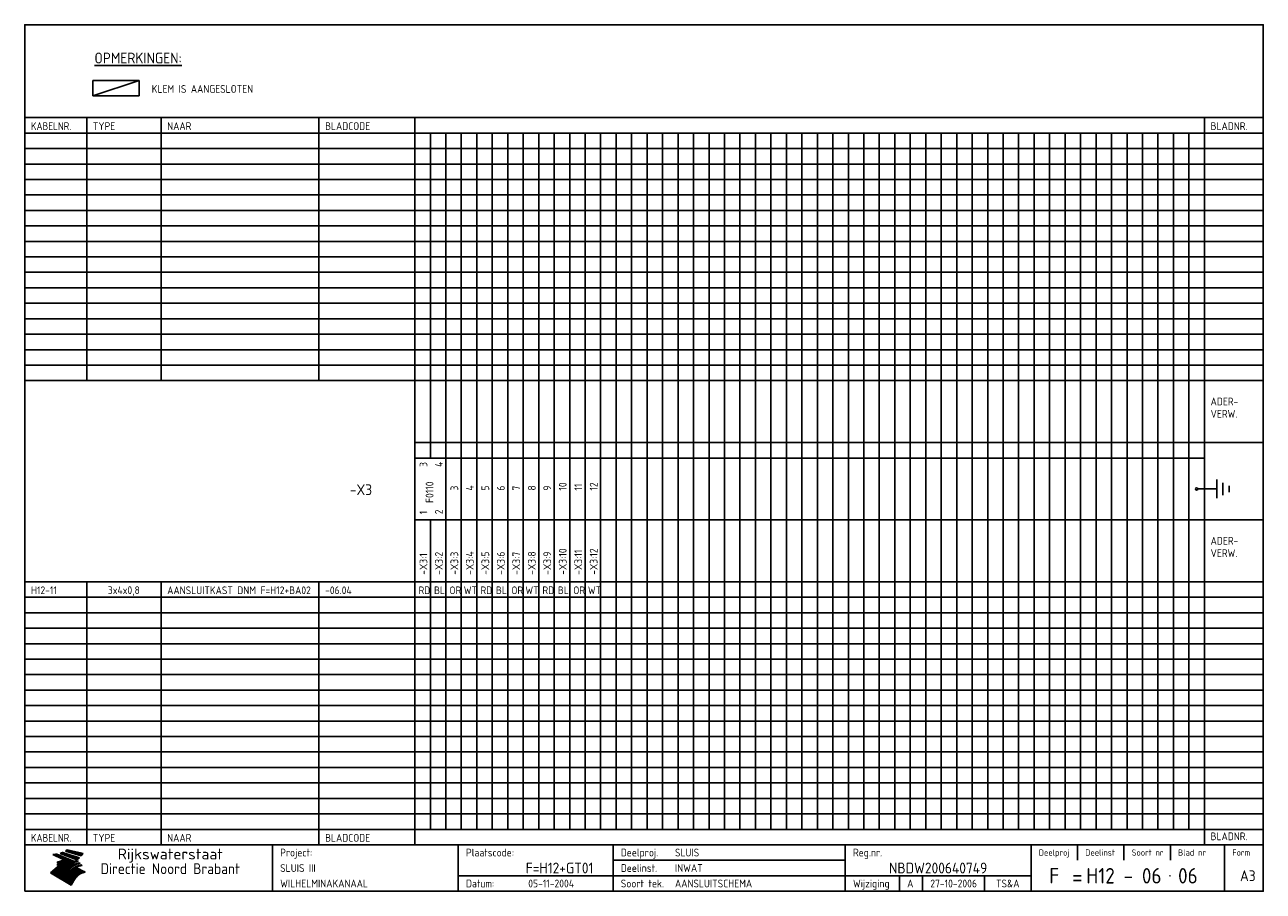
# Model space of a CAD drawing. Extents: x 10 to 410, y 10 to 290.
import ezdxf
from ezdxf.enums import TextEntityAlignment as Align

# ---------------------------------------------------------------- set-up
doc = ezdxf.new("R2010")
doc.units = 0
doc.header["$LTSCALE"] = 10
doc.header["$MEASUREMENT"] = 0
doc.layers.get('0').update_dxf_attribs({"linetype": 'CONTINUOUS'})
for name, color, linetype in [('0-25', 7, 'CONTINUOUS'), ('0-35', 2, 'CONTINUOUS'), ('0-50', 3, 'CONTINUOUS'), ('B-25', 7, 'CONTINUOUS'), ('B-35', 2, 'CONTINUOUS'), ('S-25', 7, 'CONTINUOUS'), ('S-35', 2, 'CONTINUOUS')]:
    doc.layers.add(name, color=color, linetype=linetype)
doc.styles.add('ISO', font='iso.shx')
doc.styles.get("Standard").update_dxf_attribs({"font": 'iso.shx'})

# ---------------------------------------------------------------- blocks, each defined once
blk = doc.blocks.new('KADER-A3')
at = {"layer": '0-25'}
for p, q in [((410, 35), (10, 35)), ((410, 30), (10, 30)), ((350, 25), (350, 20)), ((365, 25), (365, 20)), ((380, 25), (380, 20)), ((200, 20), (275, 20)), ((150, 15), (335, 15)), ((292.5, 15), (292.5, 10)), ((300, 15), (300, 10)), ((320, 15), (320, 10))]:
    blk.add_line(p, q, dxfattribs=at)
at = {"layer": '0-25', "color": 7}
for p, q in [((19.1, 21.89), (25.12, 19)), ((19.1, 21.89), (25.12, 19)), ((19.17, 21.86), (20.7, 21.86)), ((19.29, 21.8), (20.83, 21.8)), ((19.4, 21.75), (20.96, 21.75)), ((19.52, 21.69), (21.09, 21.69)), ((19.64, 21.63), (21.22, 21.63)), ((19.74, 21.92), (20.56, 21.92)), ((19.75, 21.58), (21.36, 21.58)), ((19.87, 21.52), (21.49, 21.52)), ((19.99, 21.47), (21.62, 21.47)), ((20.11, 21.41), (21.75, 21.41)), ((20.22, 21.35), (21.88, 21.35)), ((20.25, 21.97), (20.43, 21.97)), ((20.34, 21.3), (22.02, 21.3)), ((20.38, 21.99), (26.02, 19.59)), ((20.38, 21.99), (26.02, 19.59)), ((20.46, 21.24), (22.15, 21.24)), ((20.57, 21.18), (22.28, 21.18)), ((20.69, 21.13), (22.41, 21.13)), ((20.81, 21.07), (22.55, 21.07)), ((20.92, 21.02), (22.68, 21.02)), ((21.04, 20.96), (22.81, 20.96)), ((21.16, 20.9), (22.94, 20.9)), ((21.27, 20.85), (23.07, 20.85)), ((21.39, 20.79), (23.21, 20.79)), ((21.47, 22.25), (26.83, 20.19)), ((21.47, 22.25), (26.83, 20.19)), ((21.49, 22.25), (23.07, 22.25)), ((21.51, 20.73), (23.34, 20.73)), ((21.6, 22.2), (23.25, 22.2)), ((21.63, 20.68), (23.47, 20.68)), ((21.65, 22.31), (22.89, 22.31)), ((21.74, 20.62), (23.6, 20.62)), ((21.75, 22.14), (23.42, 22.14)), ((21.8, 22.37), (22.71, 22.37)), ((21.86, 20.57), (23.73, 20.57)), ((21.9, 22.08), (23.6, 22.08)), ((21.94, 22.42), (22.53, 22.42)), ((21.98, 20.51), (23.87, 20.51)), ((22.04, 22.03), (23.78, 22.03)), ((22.06, 22.48), (22.36, 22.48)), ((22.09, 20.45), (24, 20.45)), ((22.18, 22.53), (27.65, 20.8)), ((22.18, 22.53), (27.65, 20.8)), ((22.19, 21.97), (23.96, 21.97)), ((22.21, 20.4), (24.13, 20.4)), ((22.33, 20.34), (24.26, 20.34)), ((22.34, 21.92), (24.13, 21.92)), ((22.37, 20), (23.08, 20)), ((22.44, 20.28), (24.4, 20.28)), ((22.48, 21.86), (24.31, 21.86)), ((22.49, 20.06), (23.04, 20.06)), ((22.56, 20.23), (24.53, 20.23)), ((22.61, 20.12), (22.93, 20.12)), ((22.63, 21.8), (24.49, 21.8)), ((22.68, 20.17), (24.66, 20.17)), ((22.71, 20.17), (22.82, 20.17)), ((23.11, 20.02), (22.77, 20.2)), ((23.11, 20.02), (22.77, 20.2)), ((22.78, 21.75), (24.67, 21.75)), ((22.79, 20.12), (24.79, 20.12)), ((22.91, 20.06), (24.92, 20.06)), ((22.92, 21.69), (24.85, 21.69)), ((23.03, 20), (25.06, 20)), ((23.07, 21.63), (25.02, 21.63)), ((23.14, 22.99), (28.22, 21.46)), ((23.14, 22.99), (28.22, 21.46)), ((23.15, 22.98), (25.33, 22.98)), ((23.22, 21.58), (25.2, 21.58)), ((23.23, 23.04), (25.09, 23.04)), ((23.32, 23.1), (24.84, 23.1)), ((23.34, 22.93), (25.57, 22.93)), ((23.36, 21.52), (25.38, 21.52)), ((23.4, 23.15), (24.6, 23.15)), ((23.49, 23.21), (24.36, 23.21)), ((23.51, 21.47), (25.56, 21.47)), ((23.52, 22.87), (25.81, 22.87)), ((23.57, 23.27), (24.12, 23.27)), ((23.64, 23.32), (23.87, 23.32)), ((23.66, 21.41), (25.74, 21.41)), ((23.7, 23.36), (28.82, 22.17)), ((23.7, 23.36), (28.82, 22.17)), ((23.71, 22.82), (26.06, 22.82)), ((23.8, 21.35), (25.91, 21.35)), ((23.9, 22.76), (26.3, 22.76)), ((23.95, 21.3), (26.09, 21.3)), ((24.09, 22.7), (26.54, 22.7)), ((24.09, 21.24), (26.27, 21.24)), ((24.24, 21.18), (26.45, 21.18)), ((24.27, 22.65), (26.78, 22.65)), ((24.39, 21.13), (26.62, 21.13)), ((24.46, 22.59), (27.03, 22.59)), ((24.53, 21.07), (26.8, 21.07)), ((24.65, 22.53), (27.27, 22.53)), ((24.68, 21.02), (26.98, 21.02)), ((24.83, 20.96), (27.16, 20.96)), ((24.84, 22.48), (27.51, 22.48)), ((24.97, 20.9), (27.34, 20.9)), ((25.02, 22.42), (27.75, 22.42)), ((25.12, 20.85), (27.51, 20.85)), ((25.21, 22.37), (28, 22.37)), ((25.27, 20.79), (27.63, 20.79)), ((25.4, 22.31), (28.24, 22.31)), ((25.41, 20.73), (27.57, 20.73)), ((25.56, 20.68), (27.51, 20.68)), ((25.58, 22.25), (28.48, 22.25)), ((25.71, 20.62), (27.44, 20.62)), ((25.77, 22.2), (28.72, 22.2)), ((25.85, 20.57), (27.37, 20.57)), ((25.96, 22.14), (28.79, 22.14)), ((26, 20.51), (27.29, 20.51)), ((26.15, 22.08), (28.75, 22.08)), ((26.15, 20.45), (27.22, 20.45)), ((26.29, 20.4), (27.14, 20.4)), ((26.33, 22.03), (28.71, 22.03)), ((26.44, 20.34), (27.06, 20.34)), ((26.52, 21.97), (28.66, 21.97)), ((26.59, 20.28), (26.97, 20.28)), ((26.71, 21.92), (28.62, 21.92)), ((26.73, 20.23), (26.89, 20.23)), ((26.9, 21.86), (28.57, 21.86)), ((27.08, 21.8), (28.52, 21.8)), ((27.27, 21.75), (28.48, 21.75)), ((27.46, 21.69), (28.43, 21.69)), ((27.65, 21.63), (28.38, 21.63)), ((27.83, 21.58), (28.33, 21.58)), ((28.02, 21.52), (28.28, 21.52)), ((28.21, 21.47), (28.22, 21.47)), ((20.58, 17.88), (18.3, 16)), ((20.58, 17.88), (18.3, 16)), ((24.94, 11.97), (18.3, 16)), ((24.94, 11.97), (18.3, 16)), ((18.31, 16.01), (20.96, 16.01)), ((18.38, 16.07), (21.46, 16.07)), ((18.45, 16.12), (21.88, 16.12)), ((18.52, 16.18), (22.15, 16.18)), ((18.59, 16.23), (22.38, 16.23)), ((18.65, 16.29), (22.58, 16.29)), ((18.72, 16.35), (22.75, 16.35)), ((18.79, 16.4), (22.91, 16.4)), ((18.86, 16.46), (20.6, 16.46)), ((18.93, 16.52), (20.6, 16.52)), ((18.99, 16.57), (20.6, 16.57)), ((19.06, 16.63), (20.6, 16.63)), ((19.13, 16.68), (20.6, 16.68)), ((19.2, 16.74), (20.6, 16.74)), ((19.27, 16.8), (20.6, 16.8)), ((19.33, 16.85), (21.07, 16.85)), ((19.4, 16.91), (21.55, 16.91)), ((19.47, 16.97), (21.88, 16.97)), ((19.54, 17.02), (22.13, 17.02)), ((19.61, 17.08), (22.34, 17.08)), ((19.67, 17.13), (20.6, 17.13)), ((19.74, 17.19), (20.6, 17.19)), ((19.81, 17.25), (20.6, 17.25)), ((19.88, 17.3), (20.6, 17.3)), ((19.95, 17.36), (20.6, 17.36)), ((20.01, 17.42), (20.6, 17.42)), ((20.08, 17.47), (20.93, 17.47)), ((20.15, 17.53), (21.26, 17.53)), ((20.22, 17.58), (21.51, 17.58)), ((20.29, 17.64), (21.72, 17.64)), ((20.35, 17.7), (21.9, 17.7)), ((20.42, 17.75), (22.07, 17.75)), ((20.49, 17.81), (22.22, 17.81)), ((20.56, 17.87), (22.36, 17.87)), ((20.6, 19.11), (20.58, 19.51)), ((20.6, 19.11), (20.58, 19.51)), ((20.58, 19.5), (22.09, 19.5)), ((20.58, 19.44), (21.95, 19.44)), ((20.59, 19.38), (21.79, 19.38)), ((20.59, 19.33), (21.62, 19.33)), ((20.59, 19.27), (21.42, 19.27)), ((20.6, 19.22), (21.2, 19.22)), ((20.6, 19.16), (20.93, 19.16)), ((20.6, 19.11), (20.69, 19.12)), ((20.6, 19.11), (20.69, 19.12)), ((20.6, 18.79), (20.77, 18.81)), ((20.6, 18.79), (20.77, 18.81)), ((20.6, 18.29), (20.6, 18.79)), ((20.6, 18.29), (20.6, 18.79)), ((20.6, 18.77), (22.46, 18.77)), ((20.6, 18.71), (22.33, 18.71)), ((20.6, 18.65), (22.19, 18.65)), ((20.6, 18.6), (22.04, 18.6)), ((20.6, 18.54), (21.87, 18.54)), ((20.6, 18.48), (21.68, 18.48)), ((20.6, 18.43), (21.46, 18.43)), ((20.6, 18.37), (21.21, 18.37)), ((20.6, 18.29), (20.88, 18.32)), ((20.6, 18.29), (20.88, 18.32)), ((20.6, 18.32), (20.87, 18.32)), ((20.6, 17.88), (20.86, 17.91)), ((20.6, 17.88), (20.86, 17.91)), ((20.6, 17.43), (20.97, 17.48)), ((20.6, 17.43), (20.97, 17.48)), ((20.6, 17.43), (20.6, 17.09)), ((20.6, 17.43), (20.6, 17.09)), ((20.6, 17.09), (21.26, 17.16)), ((20.6, 17.09), (21.26, 17.16)), ((20.6, 16.8), (21.37, 16.89)), ((20.6, 16.8), (21.37, 16.89)), ((20.6, 16.8), (20.6, 16.45)), ((20.6, 16.8), (20.6, 16.45)), ((20.6, 16.45), (21.56, 16.56)), ((20.6, 16.45), (21.56, 16.56)), ((20.6, 15.97), (21.67, 16.09)), ((20.6, 15.97), (21.67, 16.09)), ((20.7, 16.46), (23.06, 16.46)), ((20.9, 19.55), (22.23, 19.55)), ((20.9, 18.82), (22.59, 18.82)), ((20.98, 17.92), (22.5, 17.92)), ((21.02, 17.13), (22.53, 17.13)), ((21.19, 19.61), (22.35, 19.61)), ((21.2, 16.52), (23.2, 16.52)), ((21.32, 18.88), (22.71, 18.88)), ((21.32, 17.98), (22.62, 17.98)), ((21.42, 19.67), (22.47, 19.67)), ((21.47, 17.19), (22.7, 17.19)), ((21.59, 18.03), (22.74, 18.03)), ((21.61, 18.93), (22.82, 18.93)), ((21.62, 19.72), (22.59, 19.72)), ((21.72, 16.57), (23.32, 16.57)), ((21.77, 17.25), (22.85, 17.25)), ((21.8, 19.78), (22.69, 19.78)), ((21.8, 18.09), (22.85, 18.09)), ((21.84, 18.99), (22.92, 18.99)), ((21.96, 19.83), (22.79, 19.83)), ((21.99, 18.15), (22.95, 18.15)), ((22.01, 17.3), (22.99, 17.3)), ((22.03, 19.05), (23.03, 19.05)), ((22.1, 16.63), (23.44, 16.63)), ((22.11, 19.89), (22.89, 19.89)), ((22.16, 18.2), (23.05, 18.2)), ((22.21, 19.1), (23.12, 19.1)), ((22.21, 17.36), (23.12, 17.36)), ((22.24, 19.95), (22.99, 19.95)), ((22.31, 18.26), (23.15, 18.26)), ((22.36, 19.16), (23.22, 19.16)), ((22.38, 16.68), (23.56, 16.68)), ((22.39, 17.42), (23.24, 17.42)), ((22.45, 18.32), (23.24, 18.32)), ((22.51, 19.22), (23.3, 19.22)), ((22.56, 17.47), (23.36, 17.47)), ((22.59, 18.37), (23.33, 18.37)), ((22.6, 16.74), (23.66, 16.74)), ((22.64, 19.27), (23.39, 19.27)), ((22.71, 18.43), (23.42, 18.43)), ((22.71, 17.53), (23.47, 17.53)), ((22.77, 19.33), (23.47, 19.33)), ((22.79, 16.8), (23.77, 16.8)), ((22.83, 18.48), (23.5, 18.48)), ((22.84, 17.58), (23.57, 17.58)), ((22.89, 19.38), (23.55, 19.38)), ((22.94, 18.54), (23.58, 18.54)), ((22.96, 16.85), (23.86, 16.85)), ((22.97, 17.64), (23.67, 17.64)), ((23, 19.44), (23.63, 19.44)), ((23.04, 18.6), (23.66, 18.6)), ((23.1, 19.5), (23.72, 19.5)), ((23.1, 17.7), (23.77, 17.7)), ((23.12, 16.91), (23.96, 16.91)), ((23.14, 18.65), (23.74, 18.65)), ((23.15, 19.95), (25.19, 19.95)), ((23.21, 19.55), (23.8, 19.55)), ((23.21, 17.75), (23.86, 17.75)), ((23.21, 16.01), (28.9, 16.01)), ((23.24, 18.71), (23.82, 18.71)), ((23.26, 19.89), (25.32, 19.89)), ((23.26, 16.97), (24.05, 16.97)), ((23.3, 19.61), (23.88, 19.61)), ((23.32, 17.81), (23.95, 17.81)), ((23.33, 18.77), (23.91, 18.77)), ((23.37, 16.07), (29.08, 16.07)), ((23.38, 19.83), (25.45, 19.83)), ((23.39, 19.67), (23.81, 19.67)), ((23.39, 17.02), (24.14, 17.02)), ((23.42, 18.82), (23.99, 18.82)), ((23.42, 17.87), (24.03, 17.87)), ((23.45, 19.7), (23.58, 19.79)), ((23.45, 19.7), (23.58, 19.79)), ((23.48, 19.72), (23.7, 19.72)), ((23.5, 19.78), (25.58, 19.78)), ((23.51, 18.88), (24.07, 18.88)), ((23.51, 16.12), (29.27, 16.12)), ((23.52, 17.92), (24.11, 17.92)), ((23.52, 17.08), (24.22, 17.08)), ((23.54, 18.9), (24.3, 19.42)), ((23.54, 18.9), (24.3, 19.42)), ((23.56, 19.78), (23.59, 19.78)), ((23.56, 19.39), (23.9, 19.62)), ((23.56, 19.39), (23.9, 19.62)), ((23.58, 19.79), (23.9, 19.62)), ((23.58, 19.79), (23.9, 19.62)), ((23.59, 18.93), (24.15, 18.93)), ((23.61, 19.72), (25.72, 19.72)), ((23.62, 17.98), (24.2, 17.98)), ((23.63, 17.13), (24.3, 17.13)), ((23.65, 18.59), (24.62, 19.25)), ((23.65, 18.59), (24.62, 19.25)), ((29.41, 16.17), (23.65, 16.17)), ((23.67, 18.99), (24.23, 18.99)), ((23.71, 18.03), (24.28, 18.03)), ((23.73, 19.67), (25.85, 19.67)), ((23.75, 19.05), (24.32, 19.05)), ((23.75, 17.19), (24.38, 17.19)), ((23.77, 16.23), (29.47, 16.23)), ((23.79, 18.09), (24.36, 18.09)), ((23.83, 19.1), (24.4, 19.1)), ((23.85, 19.61), (25.98, 19.61)), ((23.85, 17.25), (24.46, 17.25)), ((23.88, 18.15), (24.44, 18.15)), ((23.89, 16.29), (29.36, 16.29)), ((23.92, 19.16), (24.48, 19.16)), ((23.94, 18.19), (25.23, 19.07)), ((23.94, 18.19), (25.23, 19.07)), ((23.95, 17.3), (24.55, 17.3)), ((23.96, 19.55), (25.96, 19.55)), ((23.96, 18.2), (24.53, 18.2)), ((24, 19.22), (24.56, 19.22)), ((24, 16.35), (29.24, 16.35)), ((24.04, 18.26), (24.61, 18.26)), ((24.05, 17.36), (24.63, 17.36)), ((24.06, 17.88), (25.34, 18.76)), ((24.06, 17.88), (25.34, 18.76)), ((24.08, 19.5), (25.88, 19.5)), ((24.08, 19.27), (24.58, 19.27)), ((24.11, 16.4), (29.13, 16.4)), ((24.13, 18.32), (24.69, 18.32)), ((24.14, 17.42), (24.71, 17.42)), ((24.16, 19.33), (24.47, 19.33)), ((24.2, 19.44), (25.79, 19.44)), ((24.21, 18.37), (24.77, 18.37)), ((24.21, 16.46), (29.02, 16.46)), ((24.23, 17.47), (24.79, 17.47)), ((24.24, 17.48), (25.52, 18.36)), ((24.24, 17.48), (25.52, 18.36)), ((24.25, 19.38), (24.36, 19.38)), ((24.29, 18.43), (24.85, 18.43)), ((24.3, 19.42), (24.62, 19.25)), ((24.3, 19.42), (24.62, 19.25)), ((24.31, 19.38), (25.71, 19.38)), ((24.31, 17.53), (24.87, 17.53)), ((24.31, 16.52), (28.91, 16.52)), ((24.35, 17.17), (25.64, 18.05)), ((24.35, 17.17), (25.64, 18.05)), ((24.37, 18.48), (24.94, 18.48)), ((24.39, 17.58), (24.96, 17.58)), ((24.4, 16.57), (28.79, 16.57)), ((24.43, 19.33), (25.62, 19.33)), ((24.45, 18.54), (25.02, 18.54)), ((24.47, 17.64), (25.04, 17.64)), ((24.49, 16.63), (28.68, 16.63)), ((24.54, 18.6), (25.1, 18.6)), ((24.55, 19.27), (25.54, 19.27)), ((24.56, 17.7), (25.12, 17.7)), ((24.57, 16.68), (28.57, 16.68)), ((24.62, 18.65), (25.18, 18.65)), ((24.63, 16.72), (25.91, 17.6)), ((24.63, 16.72), (25.91, 17.6)), ((24.64, 17.75), (25.2, 17.75)), ((24.66, 16.74), (28.45, 16.74)), ((24.67, 19.22), (25.45, 19.22)), ((24.7, 18.71), (25.27, 18.71)), ((24.72, 17.81), (25.29, 17.81)), ((24.74, 16.8), (28.34, 16.8)), ((24.78, 19.16), (25.37, 19.16)), ((24.78, 18.77), (25.34, 18.77)), ((24.8, 17.87), (25.37, 17.87)), ((24.82, 16.85), (28.23, 16.85)), ((24.87, 18.82), (25.4, 18.82)), ((24.89, 17.92), (25.45, 17.92)), ((24.9, 19.1), (25.28, 19.1)), ((24.9, 16.91), (28.11, 16.91)), ((24.95, 18.88), (25.45, 18.88)), ((24.97, 17.98), (25.53, 17.98)), ((24.99, 16.97), (28, 16.97)), ((25.02, 19.05), (25.2, 19.05)), ((25.03, 18.93), (25.51, 18.93)), ((25.05, 18.03), (25.61, 18.03)), ((25.07, 17.02), (27.89, 17.02)), ((25.11, 18.99), (25.57, 18.99)), ((26.02, 19.59), (25.12, 19)), ((26.02, 19.59), (25.12, 19)), ((25.13, 18.09), (25.68, 18.09)), ((25.15, 17.08), (27.77, 17.08)), ((25.19, 19.05), (25.63, 19.05)), ((25.21, 18.15), (25.75, 18.15)), ((25.23, 17.13), (27.66, 17.13)), ((25.26, 19.1), (25.7, 19.1)), ((25.3, 18.2), (25.82, 18.2)), ((25.31, 17.19), (27.55, 17.19)), ((25.33, 19.16), (25.77, 19.16)), ((25.38, 18.26), (25.89, 18.26)), ((25.39, 19.22), (25.85, 19.22)), ((25.4, 17.25), (27.43, 17.25)), ((25.46, 18.32), (25.97, 18.32)), ((25.47, 19.27), (25.93, 19.27)), ((25.48, 17.3), (27.32, 17.3)), ((25.54, 19.33), (26.03, 19.33)), ((25.54, 18.37), (26.06, 18.37)), ((25.56, 17.36), (27.21, 17.36)), ((25.62, 18.43), (26.14, 18.43)), ((25.63, 19.38), (26.13, 19.38)), ((25.64, 17.42), (27.1, 17.42)), ((25.7, 18.48), (26.24, 18.48)), ((25.72, 19.44), (26.24, 19.44)), ((25.73, 17.47), (26.98, 17.47)), ((25.79, 18.54), (26.34, 18.54)), ((25.81, 17.53), (26.87, 17.53)), ((25.82, 19.5), (26.36, 19.5)), ((25.89, 18.6), (26.46, 18.6)), ((25.89, 17.58), (26.76, 17.58)), ((25.93, 19.55), (26.53, 19.55)), ((25.96, 17.64), (26.64, 17.64)), ((25.99, 18.65), (26.58, 18.65)), ((26.04, 17.7), (26.59, 17.7)), ((26.06, 19.61), (26.85, 19.61)), ((26.1, 18.71), (26.72, 18.71)), ((26.12, 17.75), (26.67, 17.75)), ((26.2, 17.81), (26.76, 17.81)), ((26.21, 19.67), (27.23, 19.67)), ((26.23, 18.77), (26.89, 18.77)), ((26.29, 17.87), (26.86, 17.87)), ((26.37, 18.82), (27.09, 18.82)), ((26.39, 17.92), (26.97, 17.92)), ((26.44, 19.72), (27.18, 19.72)), ((26.49, 17.98), (27.09, 17.98)), ((26.53, 18.88), (27.34, 18.88)), ((26.56, 17.68), (29.54, 16.2)), ((26.56, 17.68), (29.54, 16.2)), ((26.6, 18.03), (27.22, 18.03)), ((26.72, 18.09), (27.38, 18.09)), ((26.73, 18.93), (27.66, 18.93)), ((26.85, 18.15), (27.56, 18.15)), ((26.99, 18.99), (27.9, 18.99)), ((27, 18.2), (27.8, 18.2)), ((27.13, 19.78), (27.25, 19.64)), ((27.13, 19.78), (27.25, 19.64)), ((27.18, 18.26), (28.13, 18.26)), ((27.26, 19.05), (27.84, 19.05)), ((27.39, 18.32), (28.47, 18.32)), ((27.7, 18.37), (28.49, 18.37)), ((27.78, 19.1), (27.93, 18.96)), ((27.78, 19.1), (27.93, 18.96)), ((28, 18.43), (28.44, 18.43)), ((28.29, 15.83), (29.54, 16.2)), ((28.29, 15.83), (29.54, 16.2)), ((28.39, 18.48), (28.54, 18.32)), ((28.39, 18.48), (28.54, 18.32)), ((29.54, 16.2), (29.45, 16.17)), ((29.54, 16.2), (29.45, 16.17)), ((29.46, 16.18), (29.47, 16.18)), ((18.38, 15.95), (20.6, 15.95)), ((18.47, 15.9), (20.6, 15.9)), ((18.57, 15.84), (20.6, 15.84)), ((18.66, 15.78), (20.6, 15.78)), ((18.75, 15.73), (20.6, 15.73)), ((18.85, 15.67), (20.6, 15.67)), ((18.94, 15.62), (20.6, 15.62)), ((19.03, 15.56), (27.83, 15.56)), ((19.12, 15.5), (27.75, 15.5)), ((19.22, 15.45), (27.66, 15.45)), ((19.31, 15.39), (27.58, 15.39)), ((19.4, 15.33), (27.5, 15.33)), ((19.49, 15.28), (27.43, 15.28)), ((19.59, 15.22), (27.36, 15.22)), ((19.68, 15.17), (27.29, 15.17)), ((19.77, 15.11), (27.22, 15.11)), ((19.86, 15.05), (27.15, 15.05)), ((19.96, 15), (27.09, 15)), ((20.05, 14.94), (27.02, 14.94)), ((20.14, 14.88), (26.96, 14.88)), ((20.24, 14.83), (26.9, 14.83)), ((20.33, 14.77), (26.84, 14.77)), ((20.42, 14.72), (26.79, 14.72)), ((20.51, 14.66), (26.73, 14.66)), ((20.6, 15.97), (20.6, 15.58)), ((20.6, 15.97), (20.6, 15.58)), ((20.6, 15.58), (21.95, 15.73)), ((20.6, 15.58), (21.95, 15.73)), ((20.61, 14.6), (26.68, 14.6)), ((20.7, 14.55), (26.62, 14.55)), ((20.79, 14.49), (26.57, 14.49)), ((20.88, 14.43), (26.52, 14.43)), ((20.94, 15.62), (27.92, 15.62)), ((20.98, 14.38), (26.47, 14.38)), ((21.07, 14.32), (26.42, 14.32)), ((21.16, 14.27), (26.38, 14.27)), ((21.25, 14.21), (26.33, 14.21)), ((21.35, 14.15), (26.29, 14.15)), ((21.44, 14.1), (26.24, 14.1)), ((21.45, 15.67), (28.01, 15.67)), ((21.53, 14.04), (26.2, 14.04)), ((21.63, 13.98), (26.16, 13.98)), ((21.72, 13.93), (26.12, 13.93)), ((21.81, 13.87), (26.08, 13.87)), ((21.9, 13.82), (26.04, 13.82)), ((21.96, 15.73), (28.11, 15.73)), ((22, 13.76), (26, 13.76)), ((22.09, 13.7), (25.96, 13.7)), ((22.18, 13.65), (25.93, 13.65)), ((22.27, 13.59), (25.89, 13.59)), ((22.34, 15.78), (28.21, 15.78)), ((22.37, 13.53), (25.86, 13.53)), ((22.46, 13.48), (25.82, 13.48)), ((22.55, 13.42), (25.79, 13.42)), ((22.62, 15.84), (28.33, 15.84)), ((22.65, 13.37), (25.76, 13.37)), ((22.74, 13.31), (25.73, 13.31)), ((22.83, 13.25), (25.69, 13.25)), ((22.84, 15.9), (28.52, 15.9)), ((22.92, 13.2), (25.66, 13.2)), ((23.02, 13.14), (25.63, 13.14)), ((23.04, 15.95), (28.71, 15.95)), ((23.11, 13.08), (25.59, 13.08)), ((23.2, 13.03), (25.56, 13.03)), ((23.29, 12.97), (25.53, 12.97)), ((23.39, 12.92), (25.5, 12.92)), ((23.48, 12.86), (25.46, 12.86)), ((23.57, 12.8), (25.43, 12.8)), ((23.66, 12.75), (25.4, 12.75)), ((23.76, 12.69), (25.36, 12.69)), ((23.85, 12.63), (25.33, 12.63)), ((23.94, 12.58), (25.3, 12.58)), ((24.04, 12.52), (25.26, 12.52)), ((24.13, 12.47), (25.23, 12.47)), ((24.22, 12.41), (25.2, 12.41)), ((24.31, 12.35), (25.17, 12.35)), ((24.41, 12.3), (25.13, 12.3)), ((24.5, 12.24), (25.1, 12.24)), ((24.59, 12.18), (25.07, 12.18)), ((24.68, 12.13), (25.03, 12.13)), ((24.78, 12.07), (25, 12.07)), ((24.87, 12.02), (24.97, 12.02)), ((24.94, 11.97), (25.81, 13.45)), ((24.94, 11.97), (25.81, 13.45))]:
    blk.add_line(p, q, dxfattribs=at)
for centre, radius, start, end in [((19.15, 29.7), 7.8, 269.6055, 279.0886), ((19.15, 29.7), 7.8, 269.6055, 279.0886), ((19.93, 25.38), 5.91, 276.3402, 298.7463), ((19.93, 25.38), 5.91, 276.3402, 298.7463), ((19.84, 25.09), 6.03, 278.129, 302.868), ((19.84, 25.09), 6.03, 278.129, 302.868), ((19.84, 27.26), 5.27, 288.0217, 296.3084), ((19.84, 27.26), 5.27, 288.0217, 296.3084), ((20.49, 27.56), 5.28, 300.0654, 307.393), ((20.49, 27.56), 5.28, 300.0654, 307.393), ((24.11, 24.7), 5.26, 301.1147, 312.2814), ((24.11, 24.7), 5.26, 301.1147, 312.2814), ((21.95, 27.32), 8.59, 316.9248, 323.1399), ((21.95, 27.32), 8.59, 316.9248, 323.1399), ((20.21, 23.78), 5.91, 273.6149, 304.3803), ((20.21, 23.78), 5.91, 273.6149, 304.3803), ((20.35, 24.56), 5.76, 274.164, 302.5474), ((20.35, 24.56), 5.76, 274.164, 302.5474), ((20.05, 24.28), 6.02, 277.9472, 305.7139), ((20.05, 24.28), 6.02, 277.9472, 305.7139), ((20.04, 23.49), 6.09, 278.8115, 306.4242), ((20.04, 23.49), 6.09, 278.8115, 306.4242), ((20.53, 23.07), 5.96, 277.0519, 304.973), ((20.53, 23.07), 5.96, 277.0519, 304.973), ((20.72, 22.76), 5.91, 276.3402, 304.3803), ((20.72, 22.76), 5.91, 276.3402, 304.3803), ((21.06, 22.34), 5.81, 274.9043, 303.1745), ((21.06, 22.34), 5.81, 274.9043, 303.1745), ((20.82, 22.06), 6.04, 278.1111, 305.8489), ((20.82, 22.06), 6.04, 278.1111, 305.8489), ((21.3, 21.6), 5.91, 276.3402, 304.3803), ((21.3, 21.6), 5.91, 276.3402, 304.3803), ((27.05, 17.17), 2.63, 107.4286, 133.7799), ((27.05, 17.17), 2.63, 107.4286, 133.7799), ((27.45, 16.91), 2.81, 110.4143, 138.7411), ((27.45, 16.91), 2.81, 110.4143, 138.7411), ((27.57, 15.64), 3.4, 98.1566, 126.9045), ((27.57, 15.64), 3.4, 98.1566, 126.9045), ((27.91, 15.54), 3.39, 100.5835, 132.088), ((27.91, 15.54), 3.39, 100.5835, 132.088), ((28.21, 14.74), 3.67, 95.7581, 128.7216), ((28.21, 14.74), 3.67, 95.7581, 128.7216), ((27.01, 16.84), 2.93, 87.7348, 104.8316), ((27.01, 16.84), 2.93, 87.7348, 104.8316), ((27.37, 15.71), 3.93, 91.7838, 103.2817), ((27.37, 15.71), 3.93, 91.7838, 103.2817), ((28.4, 15.05), 3.21, 96.3886, 125.0052), ((28.4, 15.05), 3.21, 96.3886, 125.0052), ((27.82, 16.31), 2.8, 90.634, 105.1984), ((27.82, 16.31), 2.8, 90.634, 105.1984), ((28.19, 15.04), 3.93, 93.8342, 103.2817), ((28.19, 15.04), 3.93, 93.8342, 103.2817), ((28.58, 15.69), 2.8, 93.8141, 105.1984), ((28.58, 15.69), 2.8, 93.8141, 105.1984), ((28.95, 14.41), 3.93, 96.0135, 103.2817), ((28.95, 14.41), 3.93, 96.0135, 103.2817), ((31.24, 10.26), 6.3, 117.9568, 149.6251), ((31.24, 10.26), 6.3, 117.9568, 149.6251)]:
    blk.add_arc(centre, radius, start, end, dxfattribs=at)
at = {"layer": '0-35'}
for p, q in [((90, 25), (90, 10)), ((150, 25), (150, 10)), ((200, 25), (200, 10)), ((275, 25), (275, 10)), ((335, 25), (335, 10)), ((397.5, 25), (397.5, 10))]:
    blk.add_line(p, q, dxfattribs=at)
at = {"layer": '0-50'}
for p, q in [((10, 25), (410, 25)), ((348.75, 15), (351.25, 15)), ((348.75, 13.5), (351.25, 13.5))]:
    blk.add_line(p, q, dxfattribs=at)
blk.add_lwpolyline([(10, 10), (410, 10), (410, 290), (10, 290)], close=True, dxfattribs=at)
at = {"layer": '0-50', "const_width": 0.25}
blk.add_lwpolyline([(379.75, 15, 1), (380, 15, 1)], format="xyb", close=True, dxfattribs=at)
at = {"layer": '0-25', "style": 'ISO'}
for s, height, p in [('Project:', 2.5, (92.5, 22.5)), ('Plaatscode:', 2.5, (152.5, 22.5)), ('Deelproj.', 2.5, (202.5, 22.5)), ('Reg.nr.', 2.5, (277.5, 22.5)), ('Deelproj', 2, (337.5, 22.5)), ('Deelinst', 2, (352.5, 22.5)), ('Soort nr', 2, (367.5, 22.5)), ('Blad nr', 2, (382.5, 22.5)), ('Form', 2, (400, 22.5)), ('Deelinst.', 2.5, (202.5, 17.5)), ('Datum:', 2.5, (152.5, 12.5)), ('Soort tek.', 2.5, (202.5, 12.5)), ('Wijziging', 2.5, (277.5, 12.5))]:
    blk.add_text(s, height=height, dxfattribs=at).set_placement(p, align=Align.MIDDLE_LEFT)
for tag, p in [('N', (220, 22.5)), ('B', (92.5, 17.5)), ('P', (220, 17.5)), ('C', (92.5, 12.5)), ('U', (220, 12.5)), ('REV', (295, 12.5))]:
    blk.add_attdef(tag, text='', height=2.5, dxfattribs=at).set_placement(p, align=Align.MIDDLE_LEFT)
for tag, p in [('W', (180, 12.5)), ('Z', (310, 12.5)), ('Y', (327.5, 12.5))]:
    blk.add_attdef(tag, text='', height=2.5, dxfattribs=at).set_placement(p, align=Align.MIDDLE)
at = {"layer": '0-35', "style": 'ISO', "width": 1.00614}
blk.add_text('Rijkswaterstaat', height=3.5, dxfattribs=at).set_placement((40, 20.28), (74, 20.28), align=Align.FIT)
at = {"layer": '0-35', "color": 2, "style": 'ISO', "width": 0.948867}
blk.add_text('Directie Noord Brabant', height=3.5, dxfattribs=at).set_placement((34.5, 15.53), (79.5, 15.53), align=Align.FIT)
at = {"layer": '0-35', "style": 'ISO'}
for tag, p in [('X', (178.5, 17.5)), ('FORM', (402.5, 15))]:
    blk.add_attdef(tag, text='', height=3.5, dxfattribs=at).set_placement(p, align=Align.MIDDLE_LEFT)
blk.add_attdef('RNR', text='', height=3.5, dxfattribs=at).set_placement((305, 17.5), align=Align.MIDDLE)
at = {"layer": '0-50', "style": 'ISO'}
for tag, p in [('M', (342.5, 15)), ('O', (365, 15))]:
    blk.add_attdef(tag, text='', height=5, dxfattribs=at).set_placement(p, align=Align.MIDDLE)
blk.add_attdef('Q', text='', height=5, dxfattribs=at).set_placement((382.5, 15), align=Align.MIDDLE_LEFT)

msp = doc.modelspace()

# ---------------------------------------------------------------- linework, layer by layer
at = {"layer": 'S-25'}
for p, q in [((32, 272), (32, 267)), ((47, 272), (32, 272)), ((32, 267), (47, 272)), ((47, 267), (47, 272)), ((32, 267), (47, 267)), ((10, 260), (410, 260)), ((10, 255), (410, 255)), ((141, 255), (141, 175)), ((146, 255), (146, 175)), ((151, 255), (151, 175)), ((156, 255), (156, 175)), ((161, 255), (161, 30)), ((166, 255), (166, 175)), ((171, 255), (171, 175)), ((176, 255), (176, 175)), ((181, 255), (181, 175)), ((186, 255), (186, 30)), ((191, 255), (191, 175)), ((196, 255), (196, 175)), ((201, 255), (201, 175)), ((206, 255), (206, 175)), ((211, 255), (211, 30)), ((216, 255), (216, 175)), ((221, 255), (221, 175)), ((226, 255), (226, 175)), ((231, 255), (231, 175)), ((236, 255), (236, 30)), ((241, 255), (241, 175)), ((246, 255), (246, 175)), ((251, 255), (251, 175)), ((256, 255), (256, 175)), ((261, 255), (261, 130)), ((266, 255), (266, 175)), ((271, 255), (271, 175)), ((276, 255), (276, 175)), ((281, 255), (281, 175)), ((286, 255), (286, 30)), ((291, 255), (291, 175)), ((296, 255), (296, 175)), ((301, 255), (301, 175)), ((306, 255), (306, 175)), ((311, 255), (311, 30)), ((316, 255), (316, 175)), ((321, 255), (321, 175)), ((326, 255), (326, 175)), ((331, 255), (331, 175)), ((336, 255), (336, 30)), ((341, 255), (341, 175)), ((346, 255), (346, 175)), ((351, 255), (351, 175)), ((356, 255), (356, 175)), ((361, 255), (361, 30)), ((366, 255), (366, 175)), ((371, 255), (371, 175)), ((376, 255), (376, 175)), ((381, 255), (381, 175)), ((386, 255), (386, 30)), ((10, 250), (410, 250)), ((10, 245), (410, 245)), ((10, 240), (410, 240)), ((10, 235), (410, 235)), ((10, 230), (410, 230)), ((10, 225), (410, 225)), ((10, 220), (410, 220)), ((10, 215), (410, 215)), ((10, 210), (410, 210)), ((10, 205), (410, 205)), ((10, 200), (410, 200)), ((10, 195), (410, 195)), ((10, 190), (410, 190)), ((10, 185), (410, 185)), ((10, 180), (410, 180)), ((10, 175), (410, 175)), ((141, 175), (141, 150)), ((146, 175), (146, 110)), ((151, 175), (151, 110)), ((156, 175), (156, 110)), ((166, 175), (166, 110)), ((171, 175), (171, 110)), ((176, 175), (176, 110)), ((181, 175), (181, 110)), ((191, 175), (191, 110)), ((196, 175), (196, 110)), ((201, 175), (201, 130)), ((206, 175), (206, 110)), ((216, 175), (216, 110)), ((221, 175), (221, 110)), ((226, 175), (226, 110)), ((231, 175), (231, 110)), ((241, 175), (241, 110)), ((246, 175), (246, 110)), ((251, 175), (251, 110)), ((256, 175), (256, 110)), ((266, 175), (266, 110)), ((271, 175), (271, 110)), ((276, 175), (276, 110)), ((281, 175), (281, 110)), ((291, 175), (291, 110)), ((296, 175), (296, 110)), ((301, 175), (301, 110)), ((306, 175), (306, 110)), ((316, 175), (316, 110)), ((321, 175), (321, 110)), ((326, 175), (326, 110)), ((331, 175), (331, 110)), ((341, 175), (341, 110)), ((346, 175), (346, 110)), ((351, 175), (351, 110)), ((356, 175), (356, 110)), ((366, 175), (366, 110)), ((371, 175), (371, 110)), ((376, 175), (376, 110)), ((381, 175), (381, 110)), ((136, 150), (391, 150)), ((389, 140), (395, 140)), ((395, 143), (395, 137)), ((397, 142), (397, 138)), ((399, 141), (399, 139)), ((141, 130), (141, 110)), ((201, 130), (201, 110)), ((261, 130), (261, 30)), ((10, 110), (410, 110)), ((141, 110), (141, 30)), ((146, 110), (146, 30)), ((151, 110), (151, 30)), ((156, 110), (156, 30)), ((166, 110), (166, 30)), ((171, 110), (171, 30)), ((176, 110), (176, 30)), ((181, 110), (181, 30)), ((191, 110), (191, 30)), ((196, 110), (196, 30)), ((201, 110), (201, 30)), ((206, 110), (206, 30)), ((216, 110), (216, 30)), ((221, 110), (221, 30)), ((226, 110), (226, 30)), ((231, 110), (231, 30)), ((241, 110), (241, 30)), ((246, 110), (246, 30)), ((251, 110), (251, 30)), ((256, 110), (256, 30)), ((266, 110), (266, 30)), ((271, 110), (271, 30)), ((276, 110), (276, 30)), ((281, 110), (281, 30)), ((291, 110), (291, 30)), ((296, 110), (296, 30)), ((301, 110), (301, 30)), ((306, 110), (306, 30)), ((316, 110), (316, 30)), ((321, 110), (321, 30)), ((326, 110), (326, 30)), ((331, 110), (331, 30)), ((341, 110), (341, 30)), ((346, 110), (346, 30)), ((351, 110), (351, 30)), ((356, 110), (356, 30)), ((366, 110), (366, 30)), ((371, 110), (371, 30)), ((376, 110), (376, 30)), ((381, 110), (381, 30)), ((10, 105), (410, 105)), ((10, 100), (410, 100)), ((10, 95), (410, 95)), ((10, 90), (410, 90)), ((10, 85), (410, 85)), ((10, 80), (410, 80)), ((10, 75), (410, 75)), ((10, 70), (410, 70)), ((10, 65), (410, 65)), ((10, 60), (410, 60)), ((10, 55), (410, 55)), ((10, 50), (410, 50)), ((10, 45), (410, 45)), ((10, 40), (410, 40))]:
    msp.add_line(p, q, dxfattribs=at)
for start, end in [(0, 180), (180, 0)]:
    msp.add_arc((388.5, 140), 0.375, start, end, dxfattribs=at)
at = {"layer": 'S-35'}
for p, q in [((30, 260), (30, 175)), ((54, 260), (54, 175)), ((105, 260), (105, 175)), ((136, 260), (136, 25)), ((391, 260), (391, 25)), ((136, 155), (410, 155)), ((136, 130), (410, 130)), ((30, 110), (30, 25)), ((54, 110), (54, 25)), ((105, 110), (105, 25))]:
    msp.add_line(p, q, dxfattribs=at)

# ---------------------------------------------------------------- block references
ref = msp.add_blockref('KADER-A3', (0, 0))
ref.add_attrib('B', 'SLUIS III', dxfattribs={"layer": '0-25', "height": 2.5, "style": 'ISO'}).set_placement((92.5, 17.5), align=Align.MIDDLE_LEFT)
ref.add_attrib('C', 'WILHELMINAKANAAL', dxfattribs={"layer": '0-25', "height": 2.5, "style": 'ISO'}).set_placement((92.5, 12.5), align=Align.MIDDLE_LEFT)
ref.add_attrib('N', 'SLUIS', dxfattribs={"layer": '0-25', "height": 2.5, "style": 'ISO'}).set_placement((220, 22.5), align=Align.MIDDLE_LEFT)
ref.add_attrib('P', 'INWAT', dxfattribs={"layer": '0-25', "height": 2.5, "style": 'ISO'}).set_placement((220, 17.5), align=Align.MIDDLE_LEFT)
ref.add_attrib('U', 'AANSLUITSCHEMA', dxfattribs={"layer": '0-25', "height": 2.5, "style": 'ISO'}).set_placement((220, 12.5), align=Align.MIDDLE_LEFT)
ref.add_attrib('M', 'F', dxfattribs={"layer": '0-50', "height": 5, "style": 'ISO'}).set_placement((342.5, 15), align=Align.MIDDLE)
ref.add_attrib('O', 'H12 - 06', dxfattribs={"layer": '0-50', "height": 5, "style": 'ISO'}).set_placement((365, 15), align=Align.MIDDLE)
ref.add_attrib('Q', '06', dxfattribs={"layer": '0-50', "height": 5, "style": 'ISO'}).set_placement((382.5, 15), align=Align.MIDDLE_LEFT)
ref.add_attrib('X', 'F=H12+GT01', dxfattribs={"layer": '0-35', "height": 3.5, "style": 'ISO'}).set_placement((171.81, 17.5), align=Align.MIDDLE_LEFT)
ref.add_attrib('RNR', 'NBDW200640749', dxfattribs={"layer": '0-35', "height": 3.5, "style": 'ISO'}).set_placement((305, 17.5), align=Align.MIDDLE)
ref.add_attrib('W', '05-11-2004', dxfattribs={"layer": '0-25', "height": 2.5, "style": 'ISO'}).set_placement((180, 12.5), align=Align.MIDDLE)
ref.add_attrib('FORM', 'A3', dxfattribs={"layer": '0-35', "height": 3.5, "style": 'ISO'}).set_placement((402.5, 15), align=Align.MIDDLE_LEFT)
ref.add_attrib('REV', 'A', dxfattribs={"layer": '0-25', "height": 2.5, "style": 'ISO'}).set_placement((295, 12.5), align=Align.MIDDLE_LEFT)
ref.add_attrib('Z', '27-10-2006', dxfattribs={"layer": '0-25', "height": 2.5, "style": 'ISO'}).set_placement((310, 12.5), align=Align.MIDDLE)
ref.add_attrib('Y', 'TS&A', dxfattribs={"layer": '0-25', "height": 2.5, "style": 'ISO'}).set_placement((327.5, 12.5), align=Align.MIDDLE)

# ---------------------------------------------------------------- texts
at = {"layer": 'B-25'}
for s, p in [('KLEM IS AANGESLOTEN', (51, 268)), ('TYPE', (32, 256)), ('NAAR', (56, 256)), ('BLADCODE', (107, 256)), ('BLADNR.', (393, 256)), ('ADER-', (393, 167)), ('VERW.', (393, 163)), ('ADER-', (393, 122)), ('VERW.', (393, 118)), ('H12-11', (12, 106)), ('AANSLUITKAST DNM F=H12+BA02', (56, 106)), ('-06.04', (107, 106)), ('RD', (137.18, 106)), ('BL', (142.18, 106)), ('OR', (147.18, 106)), ('WT', (151.79, 106)), ('RD', (157.18, 106)), ('BL', (162.18, 106)), ('OR', (167.18, 106)), ('WT', (171.69, 106)), ('RD', (177.18, 106)), ('BL', (182.18, 106)), ('OR', (187.18, 106)), ('WT', (191.89, 106)), ('TYPE', (32, 26)), ('NAAR', (56, 26)), ('BLADCODE', (107, 26)), ('BLADNR.', (393, 26.5))]:
    msp.add_text(s, height=2.5, dxfattribs=at).set_placement(p)
for width, p, p2 in [(1.070588, (12, 256), (25, 256)), (0.91954, (12, 26), (25, 26))]:
    msp.add_text('KABELNR.', height=2.5, dxfattribs=dict(at, width=width)).set_placement(p, p2, align=Align.FIT)
for s, p in [('3', (140, 147.11)), ('4', (145, 147.11)), ('F0110', (142, 135.47)), ('3', (150, 139.47)), ('4', (155, 139.47)), ('5', (160, 139.47)), ('6', (165, 139.47)), ('7', (170, 139.47)), ('8', (175, 139.47)), ('9', (180, 139.47)), ('10', (185, 139.47)), ('11', (190, 139.47)), ('12', (195, 139.47)), ('1', (140, 131.82)), ('2', (145, 131.82)), ('-X3:4', (155, 112.27)), ('-X3:10', (185, 112.27)), ('-X3:11', (190, 112.27)), ('-X3:12', (195, 112.27)), ('-X3:1', (140, 112.27)), ('-X3:2', (145, 112.27)), ('-X3:3', (150, 112.27)), ('-X3:5', (160, 112.27)), ('-X3:6', (165, 112.27)), ('-X3:7', (170, 112.27)), ('-X3:8', (175, 112.27)), ('-X3:9', (180, 112.27))]:
    msp.add_text(s, height=2.5, rotation=90, dxfattribs=at).set_placement(p)
msp.add_text('3x4x0,8', height=2.5, dxfattribs=at).set_placement((42, 107), align=Align.MIDDLE)
at = {"layer": 'B-35'}
for s, p in [('%%UOPMERKINGEN:', (32.5, 277.5)), ('-X3', (115, 138))]:
    msp.add_text(s, height=3.5, dxfattribs=at).set_placement(p)

doc.saveas('drawing.dxf')
